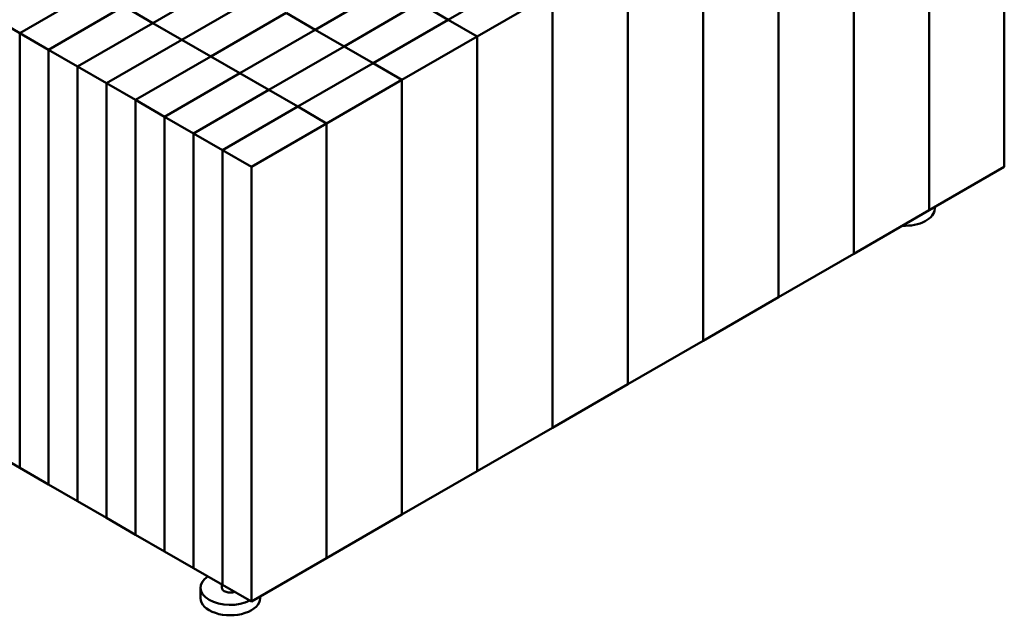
# Model space of a CAD drawing. Header units: millimetres. Extents: x 207 to 3144, y 550 to 1987.
# Tile 4 of 7: x 2681 to 3144, y 550 to 830. Entities that reach past the tile are written whole.
import ezdxf

# ---------------------------------------------------------------- set-up
doc = ezdxf.new("R2010")
doc.units = ezdxf.units.MM
doc.header["$LTSCALE"] = 8
doc.layers.add('Visible (ANSI)', color=7, linetype='Continuous', lineweight=50)

msp = doc.modelspace()

# ---------------------------------------------------------------- linework, layer by layer
at = {"layer": 'Visible (ANSI)'}
for p, q in [((3143.84, 760.99), (3143.84, 965.11)), ((3108.48, 944.7), (3108.48, 740.58)), ((3108.48, 740.58), (3108.48, 944.7)), ((3073.13, 924.29), (3073.13, 720.16)), ((3073.13, 720.16), (3073.13, 924.29)), ((3037.77, 903.87), (3037.77, 699.75)), ((3037.77, 699.75), (3037.77, 903.87)), ((3002.42, 883.46), (3002.42, 679.34)), ((3002.42, 679.34), (3002.42, 883.46)), ((2967.06, 658.93), (2967.06, 863.05)), ((2967.06, 863.05), (2967.06, 658.93)), ((2779.4, 848.92), (2744.05, 828.51)), ((2744.05, 828.51), (2779.4, 848.92)), ((2918.11, 850.49), (2882.75, 830.08)), ((2716.85, 844.21), (2681.5, 823.8)), ((2681.5, 823.8), (2716.85, 844.21)), ((2855.56, 845.78), (2820.2, 825.37)), ((2820.2, 825.37), (2855.55, 845.78)), ((2896.35, 822.23), (2931.7, 842.64)), ((2931.7, 638.51), (2931.7, 842.64)), ((2931.71, 842.64), (2931.71, 638.51)), ((2793, 841.07), (2757.65, 820.66)), ((2757.65, 820.66), (2793, 841.07)), ((2869.15, 837.93), (2833.8, 817.51)), ((2833.8, 817.51), (2869.15, 837.93)), ((2882.75, 830.08), (2869.15, 837.93)), ((2730.45, 836.36), (2695.1, 815.94)), ((2695.1, 815.95), (2730.45, 836.36)), ((2744.05, 828.51), (2730.45, 836.36)), ((2730.45, 836.36), (2744.05, 828.51)), ((2806.6, 833.22), (2771.25, 812.8)), ((2771.25, 812.8), (2806.6, 833.22)), ((2820.2, 825.37), (2806.6, 833.22)), ((2806.6, 833.22), (2820.2, 825.37)), ((2667.9, 831.65), (2681.5, 823.8)), ((2744.05, 828.51), (2708.69, 808.09)), ((2708.69, 808.09), (2744.05, 828.51)), ((2757.65, 820.66), (2744.05, 828.51)), ((2744.05, 828.51), (2744.05, 828.51)), ((2744.05, 828.51), (2757.65, 820.66)), ((2744.05, 828.51), (2744.05, 828.51)), ((2744.05, 828.51), (2744.05, 828.51)), ((2882.75, 830.08), (2847.4, 809.66)), ((2847.4, 809.66), (2882.75, 830.08)), ((2896.35, 822.22), (2882.75, 830.08)), ((2882.75, 830.07), (2882.75, 830.08)), ((2882.75, 830.08), (2896.35, 822.23)), ((2882.75, 830.07), (2882.75, 830.08)), ((2882.75, 830.08), (2882.75, 830.08)), ((2681.5, 823.8), (2695.1, 815.95)), ((2681.5, 619.67), (2681.5, 823.8)), ((2681.5, 823.8), (2681.5, 619.67)), ((2784.84, 804.95), (2820.2, 825.37)), ((2820.2, 825.36), (2784.85, 804.95)), ((2820.2, 825.36), (2820.2, 825.37)), ((2820.2, 825.37), (2833.8, 817.51)), ((2820.2, 825.36), (2820.2, 825.37)), ((2820.2, 825.37), (2820.2, 825.36)), ((2833.8, 817.51), (2820.2, 825.36)), ((2722.29, 800.24), (2757.65, 820.66)), ((2757.65, 820.65), (2722.29, 800.24)), ((2757.65, 820.65), (2757.65, 820.66)), ((2757.65, 820.66), (2771.25, 812.8)), ((2757.65, 820.65), (2757.65, 820.66)), ((2757.65, 820.66), (2757.65, 820.65)), ((2771.25, 812.8), (2757.65, 820.65)), ((2860.99, 801.81), (2896.35, 822.22)), ((2896.35, 822.23), (2896.35, 618.1)), ((2896.35, 618.1), (2896.35, 822.22)), ((2695.1, 815.95), (2695.1, 611.82)), ((2695.1, 815.94), (2708.69, 808.09)), ((2695.1, 611.82), (2695.1, 815.94)), ((2833.8, 817.51), (2798.44, 797.1)), ((2798.44, 797.1), (2833.8, 817.51)), ((2847.4, 809.66), (2833.8, 817.51)), ((2833.8, 817.51), (2833.8, 817.51)), ((2833.8, 817.51), (2847.4, 809.66)), ((2833.8, 817.51), (2833.8, 817.51)), ((2833.8, 817.51), (2833.8, 817.51)), ((2771.25, 812.8), (2735.89, 792.39)), ((2735.89, 792.39), (2771.25, 812.8)), ((2784.84, 804.95), (2771.25, 812.8)), ((2771.25, 812.8), (2771.25, 812.8)), ((2771.25, 812.8), (2784.84, 804.95)), ((2771.25, 812.8), (2771.25, 812.8)), ((2771.25, 812.8), (2771.25, 812.8)), ((2847.4, 809.66), (2812.04, 789.25)), ((2812.04, 789.25), (2847.4, 809.66)), ((2860.99, 801.81), (2847.4, 809.66)), ((2847.4, 809.66), (2847.4, 809.66)), ((2847.4, 809.66), (2860.99, 801.81)), ((2847.4, 809.66), (2847.4, 809.66)), ((2847.4, 809.66), (2847.4, 809.66)), ((2708.69, 808.09), (2722.29, 800.24)), ((2708.69, 603.97), (2708.69, 808.09)), ((2708.69, 808.09), (2708.69, 603.97)), ((2784.84, 804.95), (2749.49, 784.54)), ((2749.49, 784.54), (2784.84, 804.95)), ((2798.44, 797.1), (2784.84, 804.95)), ((2784.84, 804.95), (2784.84, 804.95)), ((2784.84, 804.95), (2784.84, 804.95)), ((2784.85, 804.95), (2798.44, 797.1)), ((2784.85, 804.95), (2784.85, 804.95)), ((2722.29, 800.24), (2735.89, 792.39)), ((2722.29, 596.12), (2722.29, 800.24)), ((2722.29, 800.24), (2722.29, 596.12)), ((2825.64, 781.4), (2860.99, 801.81)), ((2860.99, 597.69), (2860.99, 801.81)), ((2860.99, 801.81), (2860.99, 597.69)), ((2763.09, 776.69), (2798.44, 797.1)), ((2798.44, 797.1), (2763.09, 776.69)), ((2798.44, 797.1), (2798.44, 797.1)), ((2812.04, 789.25), (2798.44, 797.1)), ((2798.44, 797.1), (2812.04, 789.25)), ((2798.44, 797.1), (2798.44, 797.1)), ((2798.44, 797.1), (2798.44, 797.1)), ((2735.89, 792.39), (2749.49, 784.54)), ((2735.89, 588.27), (2735.89, 792.39)), ((2735.89, 792.39), (2735.89, 588.27)), ((2812.04, 789.25), (2776.69, 768.84)), ((2776.69, 768.84), (2812.04, 789.25)), ((2825.64, 781.4), (2812.04, 789.25)), ((2812.04, 789.25), (2812.04, 789.25)), ((2812.04, 789.25), (2825.64, 781.4)), ((2812.04, 789.25), (2812.04, 789.25)), ((2812.04, 789.25), (2812.04, 789.25)), ((2749.49, 784.54), (2763.09, 776.69)), ((2749.49, 580.42), (2749.49, 784.54)), ((2749.49, 784.54), (2749.49, 580.42)), ((2790.28, 760.99), (2825.64, 781.4)), ((2825.64, 577.28), (2825.64, 781.4)), ((2825.64, 781.4), (2825.64, 577.28)), ((2763.09, 776.69), (2763.09, 572.57)), ((2763.09, 776.69), (2776.69, 768.84)), ((2763.09, 572.57), (2763.09, 776.69)), ((2776.69, 768.84), (2790.28, 760.99)), ((2776.69, 564.71), (2776.69, 768.84)), ((2776.69, 768.84), (2776.69, 564.71)), ((2790.28, 760.99), (2790.28, 556.86)), ((3143.84, 760.99), (3108.48, 740.58)), ((3108.48, 740.58), (3073.13, 720.16)), ((3108.48, 740.58), (3108.48, 740.58)), ((3111.17, 741.39), (3111.17, 742.13)), ((3073.13, 720.16), (3037.77, 699.75)), ((3073.13, 720.16), (3073.13, 720.16)), ((3037.77, 699.75), (3002.42, 679.34)), ((3037.77, 699.75), (3037.77, 699.75)), ((3002.42, 679.34), (2967.06, 658.93)), ((3002.42, 679.34), (3002.42, 679.34)), ((2967.06, 658.93), (2931.71, 638.51)), ((2967.06, 658.93), (2967.06, 658.93)), ((2931.7, 638.51), (2896.35, 618.1)), ((2931.71, 638.51), (2931.7, 638.51)), ((2681.5, 619.67), (2667.9, 627.52)), ((2695.1, 611.82), (2681.5, 619.67)), ((2681.5, 619.67), (2681.5, 619.67)), ((2896.35, 618.1), (2860.99, 597.69)), ((2896.35, 618.1), (2896.35, 618.1)), ((2708.69, 603.97), (2695.1, 611.82)), ((2695.1, 611.82), (2695.1, 611.82)), ((2722.29, 596.12), (2708.69, 603.97)), ((2708.69, 603.97), (2708.69, 603.97)), ((2860.99, 597.69), (2825.64, 577.28)), ((2860.99, 597.69), (2860.99, 597.69)), ((2735.89, 588.27), (2722.29, 596.12)), ((2722.29, 596.12), (2722.29, 596.12)), ((2749.49, 580.42), (2735.89, 588.27)), ((2735.89, 588.27), (2735.89, 588.27)), ((2763.09, 572.57), (2749.49, 580.42)), ((2749.49, 580.42), (2749.49, 580.42)), ((2825.64, 577.28), (2790.28, 556.86)), ((2825.64, 577.28), (2825.64, 577.28)), ((2763.09, 572.57), (2763.09, 572.57)), ((2776.69, 564.71), (2763.09, 572.57)), ((2776.38, 563.4), (2776.38, 564.89)), ((2776.69, 564.72), (2776.69, 564.71)), ((2790.28, 556.86), (2776.69, 564.71)), ((2766.38, 558.5), (2766.38, 563.4)), ((2794.38, 558.5), (2794.38, 559.23))]:
    msp.add_line(p, q, dxfattribs=at)
for centre, major_axis, start_param, end_param in [((3097.17, 741.39), (14, 0), 4.625213, 6.283185), ((2780.38, 563.4), (-14, 0), 5.569205, 8.567962), ((2780.38, 563.4), (-4, 0), 0, 2.103772), ((2780.38, 558.5), (-14, 0), 0, 3.141593)]:
    msp.add_ellipse(centre, major_axis=major_axis, ratio=0.57735, start_param=start_param, end_param=end_param, dxfattribs=at)

doc.saveas('drawing.dxf')
